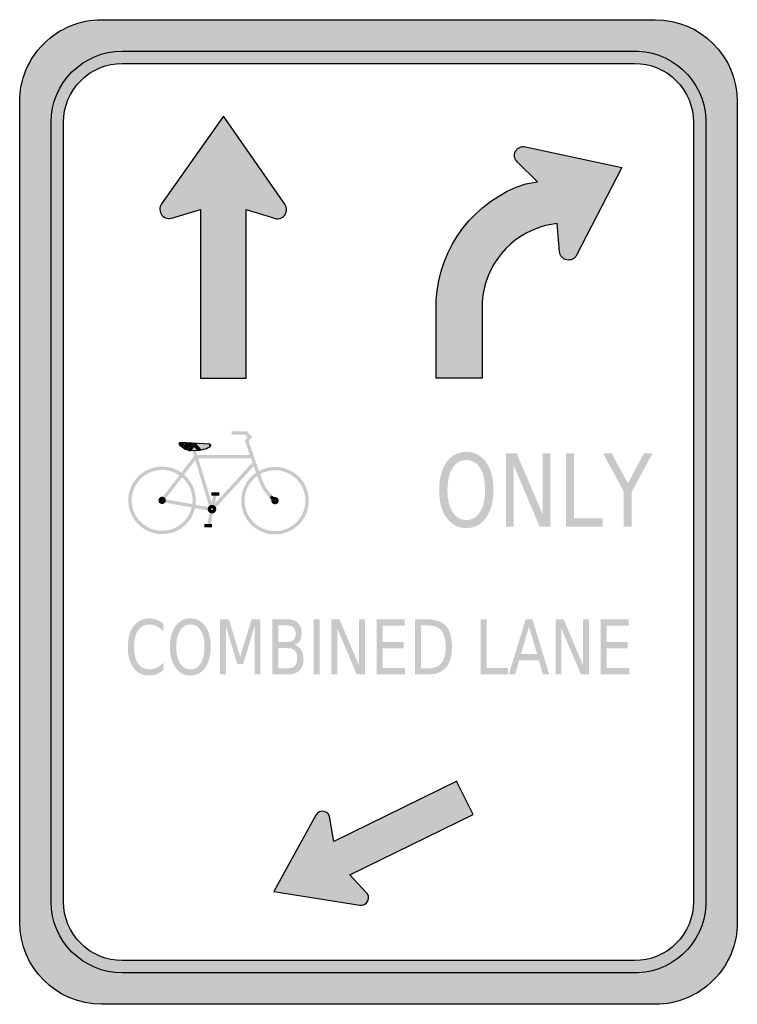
# Model space of a CAD drawing. Header units: inches. Extents: x -0.5 to 0.5, y -0.69 to 0.69.
import ezdxf

# ---------------------------------------------------------------- set-up
doc = ezdxf.new("R2010")
doc.units = ezdxf.units.IN
doc.header["$MEASUREMENT"] = 0

msp = doc.modelspace()

# ---------------------------------------------------------------- hatches: boundary and pattern name
h = msp.add_hatch(color=7)
edge = h.paths.add_edge_path()
edge.add_spline(control_points=[(-0.5, 0.572), (-0.5, 0.6023), (-0.488, 0.6314), (-0.4665, 0.6528), (-0.4451, 0.6743), (-0.416, 0.6863), (-0.3857, 0.6863)], knot_values=[0, 0, 0, 0, 1, 1, 1, 2, 2, 2, 2], degree=3, periodic=0)
edge.add_line((-0.3857, 0.6863), (0.3857, 0.6863))
edge.add_spline(control_points=[(0.3857, 0.6863), (0.4488, 0.6863), (0.5, 0.6351), (0.5, 0.572)], knot_values=[0, 0, 0, 0, 1, 1, 1, 1], degree=3, periodic=0)
edge.add_line((0.5, 0.572), (0.5, -0.572))
edge.add_spline(control_points=[(0.5, -0.572), (0.5, -0.6023), (0.488, -0.6314), (0.4665, -0.6528), (0.4451, -0.6743), (0.416, -0.6863), (0.3857, -0.6863)], knot_values=[0, 0, 0, 0, 1, 1, 1, 2, 2, 2, 2], degree=3, periodic=0)
edge.add_line((0.3857, -0.6863), (-0.3857, -0.6863))
edge.add_spline(control_points=[(-0.3857, -0.6863), (-0.4488, -0.6863), (-0.5, -0.6351), (-0.5, -0.572)], knot_values=[0, 0, 0, 0, 1, 1, 1, 1], degree=3, periodic=0)
edge.add_line((-0.5, -0.572), (-0.5, 0.572))
edge = h.paths.add_edge_path(flags=0)
edge.add_spline(control_points=[(0.3571, 0.6253), (0.3788, 0.6253), (0.3997, 0.6167), (0.415, 0.6013), (0.4304, 0.586), (0.439, 0.5651), (0.439, 0.5434)], knot_values=[0, 0, 0, 0, 1, 1, 1, 2, 2, 2, 2], degree=3, periodic=0)
edge.add_line((0.439, 0.5434), (0.439, -0.5434))
edge.add_spline(control_points=[(0.439, -0.5434), (0.439, -0.5651), (0.4304, -0.586), (0.415, -0.6013), (0.3997, -0.6167), (0.3788, -0.6253), (0.3571, -0.6253)], knot_values=[0, 0, 0, 0, 1, 1, 1, 2, 2, 2, 2], degree=3, periodic=0)
edge.add_line((0.3571, -0.6253), (-0.3571, -0.6253))
edge.add_spline(control_points=[(-0.3571, -0.6253), (-0.3788, -0.6253), (-0.3997, -0.6167), (-0.415, -0.6013), (-0.4304, -0.586), (-0.439, -0.5651), (-0.439, -0.5434)], knot_values=[0, 0, 0, 0, 1, 1, 1, 2, 2, 2, 2], degree=3, periodic=0)
edge.add_line((-0.439, -0.5434), (-0.439, 0.5434))
edge.add_spline(control_points=[(-0.439, 0.5434), (-0.439, 0.5651), (-0.4304, 0.586), (-0.415, 0.6013), (-0.3997, 0.6167), (-0.3788, 0.6253), (-0.3571, 0.6253)], knot_values=[0, 0, 0, 0, 1, 1, 1, 2, 2, 2, 2], degree=3, periodic=0)
edge.add_line((-0.3571, 0.6253), (0.3571, 0.6253))
h = msp.add_hatch(color=7)
edge = h.paths.add_edge_path()
edge.add_line((0.3571, 0.6425), (-0.3571, 0.6425))
edge.add_spline(control_points=[(-0.3571, 0.6425), (-0.4118, 0.6425), (-0.4562, 0.5981), (-0.4562, 0.5434)], knot_values=[0, 0, 0, 0, 1, 1, 1, 1], degree=3, periodic=0)
edge.add_line((-0.4562, 0.5434), (-0.4562, -0.5434))
edge.add_spline(control_points=[(-0.4562, -0.5434), (-0.4562, -0.5981), (-0.4118, -0.6425), (-0.3571, -0.6425)], knot_values=[0, 0, 0, 0, 1, 1, 1, 1], degree=3, periodic=0)
edge.add_line((-0.3571, -0.6425), (0.3571, -0.6425))
edge.add_spline(control_points=[(0.3571, -0.6425), (0.4118, -0.6425), (0.4562, -0.5981), (0.4562, -0.5434)], knot_values=[0, 0, 0, 0, 1, 1, 1, 1], degree=3, periodic=0)
edge.add_line((0.4562, -0.5434), (0.4562, 0.5434))
edge.add_spline(control_points=[(0.4562, 0.5434), (0.4562, 0.5697), (0.4457, 0.5949), (0.4271, 0.6135), (0.4086, 0.632), (0.3834, 0.6425), (0.3571, 0.6425)], knot_values=[0, 0, 0, 0, 1, 1, 1, 2, 2, 2, 2], degree=3, periodic=0)
edge = h.paths.add_edge_path(flags=0)
edge.add_spline(control_points=[(0.3571, 0.6253), (0.3788, 0.6253), (0.3997, 0.6167), (0.415, 0.6013), (0.4304, 0.586), (0.439, 0.5651), (0.439, 0.5434)], knot_values=[0, 0, 0, 0, 1, 1, 1, 2, 2, 2, 2], degree=3, periodic=0)
edge.add_line((0.439, 0.5434), (0.439, -0.5434))
edge.add_spline(control_points=[(0.439, -0.5434), (0.439, -0.5886), (0.4023, -0.6253), (0.3571, -0.6253)], knot_values=[0, 0, 0, 0, 1, 1, 1, 1], degree=3, periodic=0)
edge.add_line((0.3571, -0.6253), (-0.3571, -0.6253))
edge.add_spline(control_points=[(-0.3571, -0.6253), (-0.4023, -0.6253), (-0.439, -0.5886), (-0.439, -0.5434)], knot_values=[0, 0, 0, 0, 1, 1, 1, 1], degree=3, periodic=0)
edge.add_line((-0.439, -0.5434), (-0.439, 0.5434))
edge.add_spline(control_points=[(-0.439, 0.5434), (-0.439, 0.5886), (-0.4023, 0.6253), (-0.3571, 0.6253)], knot_values=[0, 0, 0, 0, 1, 1, 1, 1], degree=3, periodic=0)
edge.add_line((-0.3571, 0.6253), (0.3571, 0.6253))
h = msp.add_hatch(color=7)
edge = h.paths.add_edge_path()
edge.add_line((-0.2162, 0.5516), (-0.1307, 0.4291))
edge.add_spline(control_points=[(-0.1307, 0.4291), (-0.1273, 0.4244), (-0.1274, 0.418), (-0.131, 0.4135), (-0.1347, 0.409), (-0.1409, 0.4076), (-0.1462, 0.41)], knot_values=[0, 0, 0, 0, 1, 1, 1, 2, 2, 2, 2], degree=3, periodic=0)
edge.add_line((-0.1462, 0.41), (-0.1844, 0.4215))
edge.add_line((-0.1844, 0.4215), (-0.1844, 0.1865))
edge.add_line((-0.1844, 0.1865), (-0.248, 0.1865))
edge.add_line((-0.248, 0.1865), (-0.2482, 0.4217))
edge.add_line((-0.2482, 0.4217), (-0.2868, 0.4102))
edge.add_spline(control_points=[(-0.2868, 0.4102), (-0.2921, 0.4079), (-0.2983, 0.4094), (-0.3019, 0.4139), (-0.3055, 0.4184), (-0.3056, 0.4248), (-0.3022, 0.4294)], knot_values=[0, 0, 0, 0, 1, 1, 1, 2, 2, 2, 2], degree=3, periodic=0)
edge.add_line((-0.3022, 0.4294), (-0.2162, 0.5516))
h = msp.add_hatch(color=7)
edge = h.paths.add_edge_path()
edge.add_line((0.1445, 0.2929), (0.1445, 0.1865))
edge.add_line((0.1445, 0.1865), (0.0805, 0.1865))
edge.add_line((0.0805, 0.1865), (0.0805, 0.2947))
edge.add_spline(control_points=[(0.0805, 0.2947), (0.0844, 0.3696), (0.1339, 0.4343), (0.2051, 0.4577)], knot_values=[0, 0, 0, 0, 1, 1, 1, 1], degree=3, periodic=0)
edge.add_line((0.2051, 0.4577), (0.2215, 0.4601))
edge.add_line((0.2215, 0.4601), (0.1935, 0.4878))
edge.add_spline(control_points=[(0.1935, 0.4878), (0.1894, 0.4916), (0.1884, 0.4978), (0.191, 0.5028), (0.1936, 0.5078), (0.1992, 0.5104), (0.2047, 0.5092)], knot_values=[0, 0, 0, 0, 1, 1, 1, 2, 2, 2, 2], degree=3, periodic=0)
edge.add_line((0.2047, 0.5092), (0.3393, 0.4803))
edge.add_line((0.3393, 0.4803), (0.276, 0.358))
edge.add_spline(control_points=[(0.276, 0.358), (0.2734, 0.353), (0.2678, 0.3504), (0.2623, 0.3515), (0.2568, 0.3527), (0.2527, 0.3574), (0.2523, 0.363)], knot_values=[0, 0, 0, 0, 1, 1, 1, 2, 2, 2, 2], degree=3, periodic=0)
edge.add_line((0.2523, 0.363), (0.2488, 0.4022))
edge.add_line((0.2488, 0.4022), (0.2328, 0.3992))
edge.add_spline(control_points=[(0.2328, 0.3992), (0.1834, 0.3866), (0.1478, 0.3437), (0.1445, 0.2929)], knot_values=[0, 0, 0, 0, 1, 1, 1, 1], degree=3, periodic=0)
for points in [[(-0.1619, 0.0444), (-0.1811, 0.0985), (-0.1762, 0.1044), (-0.1835, 0.1124), (-0.2044, 0.1127), (-0.2044, 0.108), (-0.1856, 0.1078), (-0.1824, 0.1042), (-0.1864, 0.0995), (-0.1663, 0.0428), (-0.1619, 0.0444)], [(-0.2773, 0.0939), (-0.2775, 0.095), (-0.2772, 0.0963), (-0.276, 0.097), (-0.2773, 0.0939)], [(-0.276, 0.097), (-0.2772, 0.0963), (-0.2716, 0.0885), (-0.2707, 0.0967), (-0.276, 0.097)], [(-0.2707, 0.0967), (-0.2716, 0.0885), (-0.2772, 0.0938), (-0.2766, 0.0953), (-0.2707, 0.0967)], [(-0.2705, 0.0966), (-0.2544, 0.0955), (-0.269, 0.0869), (-0.2714, 0.0885), (-0.2705, 0.0966)], [(-0.2714, 0.0885), (-0.269, 0.0869), (-0.263, 0.0853), (-0.2526, 0.0856), (-0.2714, 0.0885)], [(-0.2605, 0.0854), (-0.2609, 0.085), (-0.2672, 0.0878), (-0.2543, 0.0955), (-0.2605, 0.0854)], [(-0.2543, 0.0955), (-0.2672, 0.0878), (-0.2584, 0.0914), (-0.2525, 0.0857), (-0.2543, 0.0955)], [(-0.2526, 0.0856), (-0.263, 0.0853), (-0.2609, 0.085), (-0.2605, 0.0854), (-0.2526, 0.0856)], [(-0.23, 0.0044), (-0.2561, 0.091), (-0.2605, 0.0897), (-0.2345, 0.003), (-0.23, 0.0044)], [(-0.2361, 0.0944), (-0.2358, 0.0903), (-0.2525, 0.0856), (-0.2544, 0.0956), (-0.2361, 0.0944)], [(-0.2544, 0.0956), (-0.2525, 0.0856), (-0.2466, 0.0864), (-0.2468, 0.0871), (-0.2544, 0.0956)], [(-0.2468, 0.0871), (-0.2466, 0.0864), (-0.2421, 0.0874), (-0.2422, 0.0884), (-0.2468, 0.0871)], [(-0.2422, 0.0884), (-0.2421, 0.0874), (-0.2376, 0.0891), (-0.2386, 0.0894), (-0.2422, 0.0884)], [(-0.2386, 0.0894), (-0.2376, 0.0891), (-0.2376, 0.0891), (-0.2358, 0.0902), (-0.2386, 0.0894)], [(-0.236, 0.0944), (-0.2343, 0.0919), (-0.2358, 0.0903), (-0.2361, 0.0944), (-0.236, 0.0944)], [(-0.2347, 0.0943), (-0.2342, 0.0934), (-0.2343, 0.0919), (-0.236, 0.0944), (-0.2347, 0.0943)], [(-0.2562, 0.0786), (-0.3034, 0.0176), (-0.2997, 0.0148), (-0.2525, 0.0758), (-0.2562, 0.0786)], [(-0.1761, 0.0796), (-0.2544, 0.0796), (-0.2544, 0.0749), (-0.1761, 0.0749), (-0.1761, 0.0796)], [(-0.2305, 0.0021), (-0.1712, 0.0669), (-0.1747, 0.0701), (-0.234, 0.0053), (-0.2305, 0.0021)], [(0.1776, 0.0819), (0.1925, 0.0819), (0.2288, -0.0036), (0.2288, 0.0819), (0.2395, 0.0819), (0.2395, -0.0204), (0.2246, -0.0204), (0.1883, 0.0652), (0.1883, -0.0204), (0.1776, -0.0204), (0.1776, 0.0819)], [(0.2615, 0.0819), (0.2726, 0.0819), (0.2726, -0.0087), (0.3125, -0.0087), (0.3125, -0.0204), (0.2615, -0.0204), (0.2615, 0.0819)], [(0.3129, 0.0819), (0.3248, 0.0819), (0.3475, 0.0399), (0.37, 0.0819), (0.3819, 0.0819), (0.3529, 0.0284), (0.3529, -0.0204), (0.3418, -0.0204), (0.3418, 0.0284), (0.3129, 0.0819)], [(-0.2545, 0.0162), (-0.2547, 0.0208), (-0.2554, 0.0254), (-0.2565, 0.0299), (-0.2581, 0.0342), (-0.26, 0.0384), (-0.2624, 0.0424), (-0.2652, 0.0461), (-0.2683, 0.0495), (-0.2717, 0.0526), (-0.2754, 0.0554), (-0.2794, 0.0577), (-0.2835, 0.0597), (-0.2879, 0.0613), (-0.2924, 0.0624), (-0.2969, 0.0631), (-0.3016, 0.0633), (-0.3062, 0.0631), (-0.3107, 0.0624), (-0.3152, 0.0613), (-0.3196, 0.0597), (-0.3237, 0.0577), (-0.3277, 0.0554), (-0.3314, 0.0526), (-0.3348, 0.0495), (-0.3379, 0.0461), (-0.3407, 0.0424), (-0.3431, 0.0384), (-0.345, 0.0342), (-0.3466, 0.0299), (-0.3477, 0.0254), (-0.3484, 0.0208), (-0.3486, 0.0162), (-0.344, 0.0162), (-0.3438, 0.0204), (-0.3432, 0.0245), (-0.3421, 0.0285), (-0.3407, 0.0325), (-0.339, 0.0362), (-0.3368, 0.0398), (-0.3343, 0.0431), (-0.3315, 0.0462), (-0.3285, 0.049), (-0.3251, 0.0515), (-0.3216, 0.0536), (-0.3178, 0.0554), (-0.3139, 0.0568), (-0.3098, 0.0578), (-0.3057, 0.0584), (-0.3016, 0.0586), (-0.2974, 0.0584), (-0.2933, 0.0578), (-0.2892, 0.0568), (-0.2853, 0.0554), (-0.2816, 0.0536), (-0.278, 0.0515), (-0.2746, 0.049), (-0.2716, 0.0462), (-0.2688, 0.0431), (-0.2663, 0.0398), (-0.2642, 0.0362), (-0.2624, 0.0325), (-0.261, 0.0285), (-0.26, 0.0245), (-0.2593, 0.0204), (-0.2591, 0.0162), (-0.2545, 0.0162)], [(-0.0972, 0.0158), (-0.0974, 0.0204), (-0.0981, 0.025), (-0.0992, 0.0295), (-0.1007, 0.0338), (-0.1027, 0.038), (-0.1051, 0.042), (-0.1078, 0.0457), (-0.1109, 0.0491), (-0.1144, 0.0522), (-0.1181, 0.0549), (-0.122, 0.0573), (-0.1262, 0.0593), (-0.1306, 0.0609), (-0.135, 0.062), (-0.1396, 0.0627), (-0.1442, 0.0629), (-0.1488, 0.0627), (-0.1534, 0.062), (-0.1579, 0.0609), (-0.1622, 0.0593), (-0.1664, 0.0573), (-0.1704, 0.0549), (-0.1741, 0.0522), (-0.1775, 0.0491), (-0.1806, 0.0457), (-0.1834, 0.042), (-0.1857, 0.038), (-0.1877, 0.0338), (-0.1893, 0.0295), (-0.1904, 0.025), (-0.1911, 0.0204), (-0.1913, 0.0158), (-0.1866, 0.0158), (-0.1864, 0.02), (-0.1858, 0.0241), (-0.1848, 0.0281), (-0.1834, 0.032), (-0.1816, 0.0358), (-0.1795, 0.0394), (-0.177, 0.0427), (-0.1742, 0.0458), (-0.1711, 0.0486), (-0.1678, 0.0511), (-0.1642, 0.0532), (-0.1605, 0.055), (-0.1565, 0.0564), (-0.1525, 0.0574), (-0.1484, 0.058), (-0.1442, 0.0582), (-0.1401, 0.058), (-0.136, 0.0574), (-0.1319, 0.0564), (-0.128, 0.055), (-0.1242, 0.0532), (-0.1207, 0.0511), (-0.1173, 0.0486), (-0.1142, 0.0458), (-0.1114, 0.0427), (-0.109, 0.0394), (-0.1068, 0.0358), (-0.105, 0.032), (-0.1036, 0.0281), (-0.1026, 0.0241), (-0.102, 0.02), (-0.1018, 0.0158), (-0.0972, 0.0158)], [(-0.1663, 0.0428), (-0.1643, 0.0378), (-0.1617, 0.0329), (-0.1588, 0.0283), (-0.1555, 0.024), (-0.1518, 0.02), (-0.1485, 0.0233), (-0.1519, 0.027), (-0.155, 0.031), (-0.1577, 0.0352), (-0.16, 0.0397), (-0.1619, 0.0444), (-0.1663, 0.0428)], [(-0.3486, 0.0162), (-0.3484, 0.0116), (-0.3477, 0.007), (-0.3466, 0.0026), (-0.345, -0.0018), (-0.3431, -0.006), (-0.3407, -0.0099), (-0.3379, -0.0136), (-0.3348, -0.0171), (-0.3314, -0.0202), (-0.3277, -0.0229), (-0.3237, -0.0253), (-0.3196, -0.0273), (-0.3152, -0.0288), (-0.3107, -0.0299), (-0.3062, -0.0306), (-0.3016, -0.0308), (-0.2969, -0.0306), (-0.2924, -0.0299), (-0.2879, -0.0288), (-0.2835, -0.0273), (-0.2794, -0.0253), (-0.2754, -0.0229), (-0.2717, -0.0202), (-0.2683, -0.0171), (-0.2652, -0.0136), (-0.2624, -0.0099), (-0.26, -0.006), (-0.2581, -0.0018), (-0.2565, 0.0026), (-0.2554, 0.007), (-0.2547, 0.0116), (-0.2545, 0.0162), (-0.2591, 0.0162), (-0.2593, 0.0121), (-0.26, 0.0079), (-0.261, 0.0039), (-0.2624, 0), (-0.2642, -0.0038), (-0.2663, -0.0073), (-0.2688, -0.0107), (-0.2716, -0.0138), (-0.2746, -0.0166), (-0.278, -0.019), (-0.2816, -0.0212), (-0.2853, -0.023), (-0.2892, -0.0244), (-0.2933, -0.0254), (-0.2974, -0.026), (-0.3016, -0.0262), (-0.3057, -0.026), (-0.3098, -0.0254), (-0.3139, -0.0244), (-0.3178, -0.023), (-0.3216, -0.0212), (-0.3251, -0.019), (-0.3285, -0.0166), (-0.3315, -0.0138), (-0.3343, -0.0107), (-0.3368, -0.0073), (-0.339, -0.0038), (-0.3407, 0), (-0.3421, 0.0039), (-0.3432, 0.0079), (-0.3438, 0.0121), (-0.344, 0.0162), (-0.3486, 0.0162)], [(-0.2965, 0.0162), (-0.2965, 0.0167), (-0.2966, 0.0172), (-0.2967, 0.0177), (-0.2969, 0.0182), (-0.2971, 0.0186), (-0.2974, 0.019), (-0.2976, 0.0194), (-0.298, 0.0198), (-0.2983, 0.0201), (-0.2987, 0.0204), (-0.2992, 0.0207), (-0.2996, 0.0209), (-0.3001, 0.0211), (-0.3006, 0.0212), (-0.3011, 0.0213), (-0.3016, 0.0213), (-0.3021, 0.0213), (-0.3025, 0.0212), (-0.303, 0.0211), (-0.3035, 0.0209), (-0.3039, 0.0207), (-0.3044, 0.0204), (-0.3048, 0.0201), (-0.3051, 0.0198), (-0.3055, 0.0194), (-0.3058, 0.019), (-0.306, 0.0186), (-0.3062, 0.0182), (-0.3064, 0.0177), (-0.3065, 0.0172), (-0.3066, 0.0167), (-0.3066, 0.0162), (-0.302, 0.0162), (-0.302, 0.0163), (-0.3019, 0.0163), (-0.3019, 0.0163), (-0.3019, 0.0164), (-0.3019, 0.0164), (-0.3019, 0.0164), (-0.3019, 0.0165), (-0.3018, 0.0165), (-0.3018, 0.0165), (-0.3018, 0.0166), (-0.3017, 0.0166), (-0.3017, 0.0166), (-0.3017, 0.0166), (-0.3016, 0.0166), (-0.3016, 0.0166), (-0.3016, 0.0166), (-0.3015, 0.0166), (-0.3015, 0.0166), (-0.3014, 0.0166), (-0.3014, 0.0166), (-0.3014, 0.0166), (-0.3013, 0.0166), (-0.3013, 0.0165), (-0.3013, 0.0165), (-0.3012, 0.0165), (-0.3012, 0.0164), (-0.3012, 0.0164), (-0.3012, 0.0164), (-0.3012, 0.0163), (-0.3012, 0.0163), (-0.3012, 0.0163), (-0.3012, 0.0162), (-0.2965, 0.0162)], [(-0.3066, 0.0162), (-0.3066, 0.0157), (-0.3065, 0.0152), (-0.3064, 0.0148), (-0.3062, 0.0143), (-0.306, 0.0138), (-0.3058, 0.0134), (-0.3055, 0.013), (-0.3051, 0.0126), (-0.3048, 0.0123), (-0.3044, 0.012), (-0.3039, 0.0118), (-0.3035, 0.0116), (-0.303, 0.0114), (-0.3025, 0.0113), (-0.3021, 0.0112), (-0.3016, 0.0112), (-0.3011, 0.0112), (-0.3006, 0.0113), (-0.3001, 0.0114), (-0.2996, 0.0116), (-0.2992, 0.0118), (-0.2987, 0.012), (-0.2983, 0.0123), (-0.298, 0.0126), (-0.2976, 0.013), (-0.2974, 0.0134), (-0.2971, 0.0138), (-0.2969, 0.0143), (-0.2967, 0.0148), (-0.2966, 0.0152), (-0.2965, 0.0157), (-0.2965, 0.0162), (-0.3012, 0.0162), (-0.3012, 0.0162), (-0.3012, 0.0161), (-0.3012, 0.0161), (-0.3012, 0.0161), (-0.3012, 0.016), (-0.3012, 0.016), (-0.3012, 0.016), (-0.3013, 0.0159), (-0.3013, 0.0159), (-0.3013, 0.0159), (-0.3014, 0.0159), (-0.3014, 0.0159), (-0.3014, 0.0158), (-0.3015, 0.0158), (-0.3015, 0.0158), (-0.3016, 0.0158), (-0.3016, 0.0158), (-0.3016, 0.0158), (-0.3017, 0.0158), (-0.3017, 0.0159), (-0.3017, 0.0159), (-0.3018, 0.0159), (-0.3018, 0.0159), (-0.3018, 0.0159), (-0.3019, 0.016), (-0.3019, 0.016), (-0.3019, 0.016), (-0.3019, 0.0161), (-0.3019, 0.0161), (-0.3019, 0.0161), (-0.302, 0.0162), (-0.302, 0.0162), (-0.3066, 0.0162)], [(-0.302, 0.0139), (-0.2327, 0.0014), (-0.2318, 0.006), (-0.3011, 0.0185), (-0.302, 0.0139)], [(-0.23, 0.0255), (-0.2389, -0.0185), (-0.2344, -0.0194), (-0.2255, 0.0246), (-0.23, 0.0255)], [(-0.2219, 0.0274), (-0.233, 0.0274), (-0.233, 0.0227), (-0.2219, 0.0227), (-0.2219, 0.0274)], [(-0.1913, 0.0158), (-0.1911, 0.0112), (-0.1904, 0.0066), (-0.1893, 0.0021), (-0.1877, -0.0022), (-0.1857, -0.0064), (-0.1834, -0.0103), (-0.1806, -0.0141), (-0.1775, -0.0175), (-0.1741, -0.0206), (-0.1704, -0.0233), (-0.1664, -0.0257), (-0.1622, -0.0277), (-0.1579, -0.0292), (-0.1534, -0.0304), (-0.1488, -0.031), (-0.1442, -0.0313), (-0.1396, -0.031), (-0.135, -0.0304), (-0.1306, -0.0292), (-0.1262, -0.0277), (-0.122, -0.0257), (-0.1181, -0.0233), (-0.1144, -0.0206), (-0.1109, -0.0175), (-0.1078, -0.0141), (-0.1051, -0.0103), (-0.1027, -0.0064), (-0.1007, -0.0022), (-0.0992, 0.0021), (-0.0981, 0.0066), (-0.0974, 0.0112), (-0.0972, 0.0158), (-0.1018, 0.0158), (-0.102, 0.0117), (-0.1026, 0.0075), (-0.1036, 0.0035), (-0.105, -0.0004), (-0.1068, -0.0042), (-0.109, -0.0078), (-0.1114, -0.0111), (-0.1142, -0.0142), (-0.1173, -0.017), (-0.1207, -0.0195), (-0.1242, -0.0216), (-0.128, -0.0234), (-0.1319, -0.0248), (-0.136, -0.0258), (-0.1401, -0.0264), (-0.1442, -0.0266), (-0.1484, -0.0264), (-0.1525, -0.0258), (-0.1565, -0.0248), (-0.1605, -0.0234), (-0.1642, -0.0216), (-0.1678, -0.0195), (-0.1711, -0.017), (-0.1742, -0.0142), (-0.177, -0.0111), (-0.1795, -0.0078), (-0.1816, -0.0042), (-0.1834, -0.0004), (-0.1848, 0.0035), (-0.1858, 0.0075), (-0.1864, 0.0117), (-0.1866, 0.0158), (-0.1913, 0.0158)], [(-0.1426, 0.0175), (-0.1485, 0.0233), (-0.1518, 0.02), (-0.1459, 0.0142), (-0.1426, 0.0175)], [(-0.1392, 0.0158), (-0.1392, 0.0163), (-0.1393, 0.0168), (-0.1394, 0.0173), (-0.1396, 0.0177), (-0.1398, 0.0182), (-0.14, 0.0186), (-0.1403, 0.019), (-0.1406, 0.0194), (-0.141, 0.0197), (-0.1414, 0.02), (-0.1418, 0.0203), (-0.1423, 0.0205), (-0.1428, 0.0206), (-0.1432, 0.0208), (-0.1437, 0.0208), (-0.1442, 0.0209), (-0.1447, 0.0208), (-0.1452, 0.0208), (-0.1457, 0.0206), (-0.1462, 0.0205), (-0.1466, 0.0203), (-0.147, 0.02), (-0.1474, 0.0197), (-0.1478, 0.0194), (-0.1481, 0.019), (-0.1484, 0.0186), (-0.1487, 0.0182), (-0.1489, 0.0177), (-0.1491, 0.0173), (-0.1492, 0.0168), (-0.1493, 0.0163), (-0.1493, 0.0158), (-0.1446, 0.0158), (-0.1446, 0.0158), (-0.1446, 0.0159), (-0.1446, 0.0159), (-0.1446, 0.016), (-0.1446, 0.016), (-0.1446, 0.016), (-0.1445, 0.0161), (-0.1445, 0.0161), (-0.1445, 0.0161), (-0.1444, 0.0161), (-0.1444, 0.0162), (-0.1444, 0.0162), (-0.1443, 0.0162), (-0.1443, 0.0162), (-0.1443, 0.0162), (-0.1442, 0.0162), (-0.1442, 0.0162), (-0.1441, 0.0162), (-0.1441, 0.0162), (-0.1441, 0.0162), (-0.144, 0.0162), (-0.144, 0.0161), (-0.144, 0.0161), (-0.1439, 0.0161), (-0.1439, 0.0161), (-0.1439, 0.016), (-0.1439, 0.016), (-0.1439, 0.016), (-0.1438, 0.0159), (-0.1438, 0.0159), (-0.1438, 0.0158), (-0.1438, 0.0158), (-0.1392, 0.0158)], [(-0.1493, 0.0158), (-0.1493, 0.0153), (-0.1492, 0.0148), (-0.1491, 0.0143), (-0.1489, 0.0139), (-0.1487, 0.0134), (-0.1484, 0.013), (-0.1481, 0.0126), (-0.1478, 0.0122), (-0.1474, 0.0119), (-0.147, 0.0116), (-0.1466, 0.0114), (-0.1462, 0.0111), (-0.1457, 0.011), (-0.1452, 0.0109), (-0.1447, 0.0108), (-0.1442, 0.0108), (-0.1437, 0.0108), (-0.1432, 0.0109), (-0.1428, 0.011), (-0.1423, 0.0111), (-0.1418, 0.0114), (-0.1414, 0.0116), (-0.141, 0.0119), (-0.1406, 0.0122), (-0.1403, 0.0126), (-0.14, 0.013), (-0.1398, 0.0134), (-0.1396, 0.0139), (-0.1394, 0.0143), (-0.1393, 0.0148), (-0.1392, 0.0153), (-0.1392, 0.0158), (-0.1438, 0.0158), (-0.1438, 0.0158), (-0.1438, 0.0157), (-0.1438, 0.0157), (-0.1439, 0.0157), (-0.1439, 0.0156), (-0.1439, 0.0156), (-0.1439, 0.0156), (-0.1439, 0.0155), (-0.144, 0.0155), (-0.144, 0.0155), (-0.144, 0.0155), (-0.1441, 0.0154), (-0.1441, 0.0154), (-0.1441, 0.0154), (-0.1442, 0.0154), (-0.1442, 0.0154), (-0.1443, 0.0154), (-0.1443, 0.0154), (-0.1443, 0.0154), (-0.1444, 0.0154), (-0.1444, 0.0155), (-0.1444, 0.0155), (-0.1445, 0.0155), (-0.1445, 0.0155), (-0.1445, 0.0156), (-0.1446, 0.0156), (-0.1446, 0.0156), (-0.1446, 0.0157), (-0.1446, 0.0157), (-0.1446, 0.0157), (-0.1446, 0.0158), (-0.1446, 0.0158), (-0.1493, 0.0158)], [(-0.226, 0.004), (-0.2261, 0.0046), (-0.2262, 0.0051), (-0.2263, 0.0057), (-0.2265, 0.0063), (-0.2267, 0.0068), (-0.227, 0.0073), (-0.2274, 0.0078), (-0.2278, 0.0082), (-0.2282, 0.0086), (-0.2287, 0.0089), (-0.2292, 0.0092), (-0.2297, 0.0095), (-0.2303, 0.0097), (-0.2308, 0.0098), (-0.2314, 0.0099), (-0.232, 0.01), (-0.2326, 0.0099), (-0.2332, 0.0098), (-0.2337, 0.0097), (-0.2343, 0.0095), (-0.2348, 0.0092), (-0.2353, 0.0089), (-0.2358, 0.0086), (-0.2362, 0.0082), (-0.2366, 0.0078), (-0.237, 0.0073), (-0.2373, 0.0068), (-0.2375, 0.0063), (-0.2377, 0.0057), (-0.2379, 0.0051), (-0.2379, 0.0046), (-0.238, 0.004), (-0.2333, 0.004), (-0.2333, 0.0041), (-0.2333, 0.0042), (-0.2333, 0.0044), (-0.2332, 0.0045), (-0.2332, 0.0046), (-0.2331, 0.0047), (-0.233, 0.0048), (-0.2329, 0.0049), (-0.2328, 0.005), (-0.2327, 0.0051), (-0.2326, 0.0051), (-0.2325, 0.0052), (-0.2324, 0.0052), (-0.2323, 0.0053), (-0.2321, 0.0053), (-0.232, 0.0053), (-0.2319, 0.0053), (-0.2318, 0.0053), (-0.2316, 0.0052), (-0.2315, 0.0052), (-0.2314, 0.0051), (-0.2313, 0.0051), (-0.2312, 0.005), (-0.2311, 0.0049), (-0.231, 0.0048), (-0.2309, 0.0047), (-0.2309, 0.0046), (-0.2308, 0.0045), (-0.2308, 0.0044), (-0.2307, 0.0042), (-0.2307, 0.0041), (-0.2307, 0.004), (-0.226, 0.004)], [(-0.238, 0.004), (-0.2379, 0.0034), (-0.2379, 0.0028), (-0.2377, 0.0023), (-0.2375, 0.0017), (-0.2373, 0.0012), (-0.237, 0.0007), (-0.2366, 0.0002), (-0.2362, -0.0002), (-0.2358, -0.0006), (-0.2353, -0.001), (-0.2348, -0.0013), (-0.2343, -0.0015), (-0.2337, -0.0017), (-0.2332, -0.0019), (-0.2326, -0.002), (-0.232, -0.002), (-0.2314, -0.002), (-0.2308, -0.0019), (-0.2303, -0.0017), (-0.2297, -0.0015), (-0.2292, -0.0013), (-0.2287, -0.001), (-0.2282, -0.0006), (-0.2278, -0.0002), (-0.2274, 0.0002), (-0.227, 0.0007), (-0.2267, 0.0012), (-0.2265, 0.0017), (-0.2263, 0.0023), (-0.2262, 0.0028), (-0.2261, 0.0034), (-0.226, 0.004), (-0.2307, 0.004), (-0.2307, 0.0039), (-0.2307, 0.0037), (-0.2308, 0.0036), (-0.2308, 0.0035), (-0.2309, 0.0034), (-0.2309, 0.0033), (-0.231, 0.0032), (-0.2311, 0.0031), (-0.2312, 0.003), (-0.2313, 0.0029), (-0.2314, 0.0028), (-0.2315, 0.0028), (-0.2316, 0.0027), (-0.2318, 0.0027), (-0.2319, 0.0027), (-0.232, 0.0027), (-0.2321, 0.0027), (-0.2323, 0.0027), (-0.2324, 0.0027), (-0.2325, 0.0028), (-0.2326, 0.0028), (-0.2327, 0.0029), (-0.2328, 0.003), (-0.2329, 0.0031), (-0.233, 0.0032), (-0.2331, 0.0033), (-0.2332, 0.0034), (-0.2332, 0.0035), (-0.2333, 0.0036), (-0.2333, 0.0037), (-0.2333, 0.0039), (-0.2333, 0.004), (-0.238, 0.004)], [(-0.2318, -0.0166), (-0.2427, -0.0166), (-0.2427, -0.0213), (-0.2318, -0.0213), (-0.2318, -0.0166)], [(-0.2207, -0.1497), (-0.2084, -0.1497), (-0.1927, -0.2019), (-0.1769, -0.1497), (-0.1646, -0.1497), (-0.1646, -0.2264), (-0.1727, -0.2264), (-0.1727, -0.1591), (-0.1885, -0.2117), (-0.1968, -0.2117), (-0.2127, -0.1591), (-0.2127, -0.2264), (-0.2207, -0.2264), (-0.2207, -0.1497)], [(-0.0903, -0.1497), (-0.082, -0.1497), (-0.082, -0.2264), (-0.0903, -0.2264), (-0.0903, -0.1497)], [(-0.0655, -0.1497), (-0.0543, -0.1497), (-0.0271, -0.2139), (-0.0271, -0.1497), (-0.019, -0.1497), (-0.019, -0.2264), (-0.0302, -0.2264), (-0.0574, -0.1623), (-0.0574, -0.2264), (-0.0655, -0.2264), (-0.0655, -0.1497)], [(-0.0025, -0.1497), (0.0363, -0.1497), (0.0363, -0.1585), (0.0058, -0.1585), (0.0058, -0.1812), (0.035, -0.1812), (0.035, -0.1899), (0.0058, -0.1899), (0.0058, -0.2177), (0.0371, -0.2177), (0.0371, -0.2264), (-0.0025, -0.2264), (-0.0025, -0.1497)], [(0.1423, -0.1497), (0.1506, -0.1497), (0.1506, -0.2177), (0.1805, -0.2177), (0.1805, -0.2264), (0.1423, -0.2264), (0.1423, -0.1497)], [(0.2468, -0.1497), (0.258, -0.1497), (0.2852, -0.2139), (0.2852, -0.1497), (0.2933, -0.1497), (0.2933, -0.2264), (0.2821, -0.2264), (0.2549, -0.1623), (0.2549, -0.2264), (0.2468, -0.2264), (0.2468, -0.1497)], [(0.3098, -0.1497), (0.3486, -0.1497), (0.3486, -0.1585), (0.3181, -0.1585), (0.3181, -0.1812), (0.3474, -0.1812), (0.3474, -0.1899), (0.3181, -0.1899), (0.3181, -0.2177), (0.3494, -0.2177), (0.3494, -0.2264), (0.3098, -0.2264), (0.3098, -0.1497)]]:
    msp.add_hatch(color=7).paths.add_polyline_path(points)
h = msp.add_hatch(color=7)
edge = h.paths.add_edge_path()
edge.add_spline(control_points=[(0.1224, 0.0838), (0.1339, 0.0838), (0.1431, 0.079), (0.1499, 0.0694), (0.1568, 0.0598), (0.1602, 0.0469), (0.1602, 0.0307), (0.1602, 0.0146), (0.1568, 0.0017), (0.1499, -0.0079), (0.1431, -0.0175), (0.1339, -0.0224), (0.1224, -0.0224), (0.1109, -0.0224), (0.1017, -0.0176), (0.0948, -0.008), (0.0879, 0.0016), (0.0845, 0.0145), (0.0845, 0.0307), (0.0845, 0.0469), (0.0879, 0.0598), (0.0948, 0.0694), (0.1017, 0.079), (0.1109, 0.0838), (0.1224, 0.0838)], knot_values=[0, 0, 0, 0, 1, 1, 1, 2, 2, 2, 3, 3, 3, 4, 4, 4, 5, 5, 5, 6, 6, 6, 7, 7, 7, 8, 8, 8, 8], degree=3, periodic=0)
edge = h.paths.add_edge_path(flags=0)
edge.add_spline(control_points=[(0.1224, 0.0726), (0.1144, 0.0726), (0.108, 0.0688), (0.1032, 0.0613), (0.0985, 0.0538), (0.0961, 0.0436), (0.0961, 0.0307), (0.0961, 0.0178), (0.0985, 0.0076), (0.1032, 0.0001), (0.108, -0.0074), (0.1144, -0.0111), (0.1224, -0.0111), (0.1304, -0.0111), (0.1368, -0.0074), (0.1415, 0.0001), (0.1462, 0.0076), (0.1486, 0.0178), (0.1486, 0.0307), (0.1486, 0.0436), (0.1462, 0.0538), (0.1415, 0.0613), (0.1368, 0.0688), (0.1304, 0.0726), (0.1224, 0.0726)], knot_values=[0, 0, 0, 0, 1, 1, 1, 2, 2, 2, 3, 3, 3, 4, 4, 4, 5, 5, 5, 6, 6, 6, 7, 7, 7, 8, 8, 8, 8], degree=3, periodic=0)
h = msp.add_hatch(color=7)
edge = h.paths.add_edge_path()
edge.add_line((-0.2998, -0.1556), (-0.2998, -0.1666))
edge.add_spline(control_points=[(-0.2998, -0.1666), (-0.3026, -0.1633), (-0.3056, -0.1609), (-0.3088, -0.1593), (-0.312, -0.1577), (-0.3153, -0.1569), (-0.3189, -0.1569), (-0.3259, -0.1569), (-0.3313, -0.1595), (-0.335, -0.1649), (-0.3387, -0.1703), (-0.3406, -0.178), (-0.3406, -0.1882), (-0.3406, -0.1983), (-0.3387, -0.206), (-0.335, -0.2114), (-0.3313, -0.2167), (-0.3259, -0.2194), (-0.3189, -0.2194), (-0.3153, -0.2194), (-0.312, -0.2186), (-0.3088, -0.217), (-0.3056, -0.2154), (-0.3026, -0.2129), (-0.2998, -0.2097)], knot_values=[0, 0, 0, 0, 1, 1, 1, 2, 2, 2, 3, 3, 3, 4, 4, 4, 5, 5, 5, 6, 6, 6, 7, 7, 7, 8, 8, 8, 8], degree=3, periodic=0)
edge.add_line((-0.2998, -0.2097), (-0.2998, -0.2205))
edge.add_spline(control_points=[(-0.2998, -0.2205), (-0.3027, -0.223), (-0.3058, -0.2249), (-0.3091, -0.2261), (-0.3123, -0.2273), (-0.3158, -0.2279), (-0.3194, -0.2279), (-0.3287, -0.2279), (-0.336, -0.2244), (-0.3413, -0.2173), (-0.3467, -0.2102), (-0.3493, -0.2005), (-0.3493, -0.1882), (-0.3493, -0.1758), (-0.3467, -0.1661), (-0.3413, -0.159), (-0.336, -0.1519), (-0.3287, -0.1483), (-0.3194, -0.1483), (-0.3157, -0.1483), (-0.3122, -0.1489), (-0.309, -0.1502), (-0.3057, -0.1514), (-0.3027, -0.1532), (-0.2998, -0.1556)], knot_values=[0, 0, 0, 0, 1, 1, 1, 2, 2, 2, 3, 3, 3, 4, 4, 4, 5, 5, 5, 6, 6, 6, 7, 7, 7, 8, 8, 8, 8], degree=3, periodic=0)
h = msp.add_hatch(color=7)
edge = h.paths.add_edge_path()
edge.add_spline(control_points=[(-0.2621, -0.1483), (-0.2535, -0.1483), (-0.2466, -0.1519), (-0.2415, -0.1591), (-0.2363, -0.1664), (-0.2337, -0.176), (-0.2337, -0.1882), (-0.2337, -0.2003), (-0.2363, -0.2099), (-0.2415, -0.2171), (-0.2466, -0.2243), (-0.2535, -0.2279), (-0.2621, -0.2279), (-0.2707, -0.2279), (-0.2776, -0.2243), (-0.2828, -0.2171), (-0.288, -0.2099), (-0.2906, -0.2003), (-0.2906, -0.1882), (-0.2906, -0.176), (-0.288, -0.1664), (-0.2828, -0.1591), (-0.2776, -0.1519), (-0.2707, -0.1483), (-0.2621, -0.1483)], knot_values=[0, 0, 0, 0, 1, 1, 1, 2, 2, 2, 3, 3, 3, 4, 4, 4, 5, 5, 5, 6, 6, 6, 7, 7, 7, 8, 8, 8, 8], degree=3, periodic=0)
edge = h.paths.add_edge_path(flags=0)
edge.add_spline(control_points=[(-0.2621, -0.1568), (-0.2681, -0.1568), (-0.2729, -0.1596), (-0.2765, -0.1652), (-0.28, -0.1708), (-0.2818, -0.1785), (-0.2818, -0.1882), (-0.2818, -0.1978), (-0.28, -0.2055), (-0.2765, -0.2111), (-0.2729, -0.2167), (-0.2681, -0.2195), (-0.2621, -0.2195), (-0.2561, -0.2195), (-0.2513, -0.2167), (-0.2478, -0.2111), (-0.2442, -0.2055), (-0.2425, -0.1978), (-0.2425, -0.1882), (-0.2425, -0.1785), (-0.2442, -0.1708), (-0.2478, -0.1652), (-0.2513, -0.1596), (-0.2561, -0.1568), (-0.2621, -0.1568)], knot_values=[0, 0, 0, 0, 1, 1, 1, 2, 2, 2, 3, 3, 3, 4, 4, 4, 5, 5, 5, 6, 6, 6, 7, 7, 7, 8, 8, 8, 8], degree=3, periodic=0)
h = msp.add_hatch(color=7)
edge = h.paths.add_edge_path()
edge.add_line((-0.1481, -0.1497), (-0.1269, -0.1497))
edge.add_spline(control_points=[(-0.1269, -0.1497), (-0.1205, -0.1497), (-0.1157, -0.1514), (-0.1122, -0.1546), (-0.1088, -0.1579), (-0.1071, -0.1626), (-0.1071, -0.1687), (-0.1071, -0.1734), (-0.108, -0.1771), (-0.1097, -0.1799), (-0.1115, -0.1827), (-0.1141, -0.1844), (-0.1175, -0.1851)], knot_values=[0, 0, 0, 0, 1, 1, 1, 2, 2, 2, 3, 3, 3, 4, 4, 4, 4], degree=3, periodic=0)
edge.add_spline(control_points=[(-0.1175, -0.1851), (-0.1134, -0.1862), (-0.1102, -0.1885), (-0.1079, -0.1919), (-0.1057, -0.1954), (-0.1045, -0.1998), (-0.1045, -0.205), (-0.1045, -0.2118), (-0.1064, -0.2171), (-0.1101, -0.2208), (-0.1139, -0.2246), (-0.1192, -0.2264), (-0.126, -0.2264)], knot_values=[0, 0, 0, 0, 1, 1, 1, 2, 2, 2, 3, 3, 3, 4, 4, 4, 4], degree=3, periodic=0)
edge.add_line((-0.126, -0.2264), (-0.1481, -0.2264))
edge.add_line((-0.1481, -0.2264), (-0.1481, -0.1497))
edge = h.paths.add_edge_path(flags=0)
edge.add_line((-0.1398, -0.1898), (-0.1398, -0.2179))
edge.add_line((-0.1398, -0.2179), (-0.1265, -0.2179))
edge.add_spline(control_points=[(-0.1265, -0.2179), (-0.122, -0.2179), (-0.1187, -0.2168), (-0.1165, -0.2144), (-0.1144, -0.2121), (-0.1133, -0.2086), (-0.1133, -0.2038), (-0.1133, -0.199), (-0.1144, -0.1955), (-0.1165, -0.1932), (-0.1187, -0.1909), (-0.122, -0.1898), (-0.1265, -0.1898)], knot_values=[0, 0, 0, 0, 1, 1, 1, 2, 2, 2, 3, 3, 3, 4, 4, 4, 4], degree=3, periodic=0)
edge.add_line((-0.1265, -0.1898), (-0.1398, -0.1898))
edge = h.paths.add_edge_path(flags=0)
edge.add_line((-0.1398, -0.1582), (-0.1398, -0.1814))
edge.add_line((-0.1398, -0.1814), (-0.1275, -0.1814))
edge.add_spline(control_points=[(-0.1275, -0.1814), (-0.1234, -0.1814), (-0.1204, -0.1804), (-0.1184, -0.1785), (-0.1164, -0.1766), (-0.1154, -0.1737), (-0.1154, -0.1698), (-0.1154, -0.1659), (-0.1164, -0.163), (-0.1184, -0.1611), (-0.1204, -0.1592), (-0.1234, -0.1582), (-0.1275, -0.1582)], knot_values=[0, 0, 0, 0, 1, 1, 1, 2, 2, 2, 3, 3, 3, 4, 4, 4, 4], degree=3, periodic=0)
edge.add_line((-0.1275, -0.1582), (-0.1398, -0.1582))
h = msp.add_hatch(color=7)
edge = h.paths.add_edge_path()
edge.add_line((0.0507, -0.1497), (0.0678, -0.1497))
edge.add_spline(control_points=[(0.0678, -0.1497), (0.0797, -0.1497), (0.0884, -0.1528), (0.094, -0.159), (0.0995, -0.1652), (0.1023, -0.1748), (0.1023, -0.188), (0.1023, -0.2012), (0.0995, -0.2109), (0.0939, -0.2171), (0.0883, -0.2233), (0.0796, -0.2264), (0.0678, -0.2264)], knot_values=[0, 0, 0, 0, 1, 1, 1, 2, 2, 2, 3, 3, 3, 4, 4, 4, 4], degree=3, periodic=0)
edge.add_line((0.0678, -0.2264), (0.0507, -0.2264))
edge.add_line((0.0507, -0.2264), (0.0507, -0.1497))
edge = h.paths.add_edge_path(flags=0)
edge.add_line((0.059, -0.1582), (0.059, -0.2179))
edge.add_line((0.059, -0.2179), (0.069, -0.2179))
edge.add_spline(control_points=[(0.069, -0.2179), (0.0775, -0.2179), (0.0837, -0.2155), (0.0877, -0.2107), (0.0916, -0.2059), (0.0936, -0.1984), (0.0936, -0.188), (0.0936, -0.1777), (0.0916, -0.1702), (0.0877, -0.1654), (0.0837, -0.1606), (0.0775, -0.1582), (0.069, -0.1582)], knot_values=[0, 0, 0, 0, 1, 1, 1, 2, 2, 2, 3, 3, 3, 4, 4, 4, 4], degree=3, periodic=0)
edge.add_line((0.069, -0.1582), (0.059, -0.1582))
h = msp.add_hatch(color=7)
h.paths.add_polyline_path([(0.2051, -0.1497), (0.2145, -0.1497), (0.2379, -0.2264), (0.2292, -0.2264), (0.2236, -0.2068), (0.196, -0.2068), (0.1904, -0.2264), (0.1816, -0.2264), (0.2051, -0.1497)])
h.paths.add_polyline_path([(0.2097, -0.1599), (0.1985, -0.1981), (0.2211, -0.1981), (0.2097, -0.1599)], flags=0)
h = msp.add_hatch(color=7)
edge = h.paths.add_edge_path()
edge.add_line((-0.146, -0.5289), (-0.0872, -0.4228))
edge.add_spline(control_points=[(-0.0872, -0.4228), (-0.085, -0.4186), (-0.0803, -0.4164), (-0.0757, -0.4175), (-0.0711, -0.4185), (-0.0678, -0.4225), (-0.0677, -0.4272)], knot_values=[0, 0, 0, 0, 1, 1, 1, 2, 2, 2, 2], degree=3, periodic=0)
edge.add_line((-0.0677, -0.4272), (-0.0624, -0.4592))
edge.add_line((-0.0624, -0.4592), (0.1089, -0.3752))
edge.add_line((0.1089, -0.3752), (0.1317, -0.4216))
edge.add_line((0.1317, -0.4216), (-0.0398, -0.5058))
edge.add_line((-0.0398, -0.5058), (-0.0176, -0.5299))
edge.add_spline(control_points=[(-0.0176, -0.5299), (-0.014, -0.5329), (-0.0129, -0.538), (-0.0149, -0.5422), (-0.0169, -0.5465), (-0.0215, -0.5488), (-0.0261, -0.548)], knot_values=[0, 0, 0, 0, 1, 1, 1, 2, 2, 2, 2], degree=3, periodic=0)
edge.add_line((-0.0261, -0.548), (-0.146, -0.5289))

# ---------------------------------------------------------------- linework, layer by layer
at = {"color": 7}
for p, q in [((-0.2776, 0.095), (-0.2772, 0.0963)), ((-0.2772, 0.0963), (-0.2762, 0.0971)), ((-0.2348, 0.0944), (-0.2762, 0.0971)), ((-0.2774, 0.0939), (-0.2776, 0.095)), ((-0.2759, 0.0924), (-0.2774, 0.0939)), ((-0.2738, 0.0904), (-0.2759, 0.0924)), ((-0.2715, 0.0884), (-0.2738, 0.0904)), ((-0.269, 0.0869), (-0.2715, 0.0884)), ((-0.2658, 0.086), (-0.269, 0.0869)), ((-0.2634, 0.0854), (-0.2658, 0.086)), ((-0.2609, 0.0851), (-0.2634, 0.0854)), ((-0.2522, 0.0856), (-0.2609, 0.0851)), ((-0.2498, 0.0859), (-0.2522, 0.0856)), ((-0.2469, 0.0863), (-0.2498, 0.0859)), ((-0.2443, 0.087), (-0.2469, 0.0863)), ((-0.242, 0.0874), (-0.2443, 0.087)), ((-0.2397, 0.0881), (-0.242, 0.0874)), ((-0.2373, 0.0893), (-0.2397, 0.0881)), ((-0.2357, 0.0902), (-0.2373, 0.0893)), ((-0.2342, 0.0919), (-0.2357, 0.0902)), ((-0.2348, 0.0944), (-0.2342, 0.0934)), ((-0.2342, 0.0934), (-0.2342, 0.0919))]:
    msp.add_line(p, q, dxfattribs=at)
for points in [[(-0.3857, 0.6863), (0.3857, 0.6863)], [(-0.3571, 0.6425), (0.3571, 0.6425)], [(-0.3571, 0.6253), (0.3571, 0.6253)], [(-0.5, -0.572), (-0.5, 0.572)], [(0.5, 0.572), (0.5, -0.572)], [(-0.1307, 0.4291), (-0.2162, 0.5516), (-0.3022, 0.4294)], [(-0.4562, -0.5434), (-0.4562, 0.5434)], [(-0.439, -0.5434), (-0.439, 0.5434)], [(0.439, 0.5434), (0.439, -0.5434)], [(0.4562, 0.5434), (0.4562, -0.5434)], [(0.2047, 0.5092), (0.3393, 0.4803), (0.276, 0.358)], [(0.2051, 0.4577), (0.2215, 0.4601), (0.1935, 0.4878)], [(-0.2868, 0.4102), (-0.2482, 0.4217), (-0.2482, 0.1865), (-0.1842, 0.1865)], [(-0.1845, 0.1865), (-0.1844, 0.4215), (-0.1462, 0.41)], [(0.2523, 0.363), (0.2488, 0.4022), (0.2328, 0.3992)], [(0.1445, 0.2929), (0.1445, 0.1865), (0.0805, 0.1865), (0.0805, 0.2947)], [(0.109, -0.3753), (-0.0624, -0.4592), (-0.0677, -0.4272)], [(-0.0176, -0.5299), (-0.0398, -0.5058), (0.1318, -0.4217), (0.1089, -0.3751)], [(-0.0872, -0.4228), (-0.146, -0.5289), (-0.0261, -0.548)], [(0.3571, -0.6253), (-0.3571, -0.6253)], [(0.3571, -0.6425), (-0.3571, -0.6425)], [(0.3857, -0.6863), (-0.3857, -0.6863)]]:
    msp.add_lwpolyline(points, dxfattribs=at)
for points in [[(-0.5, 0.572), (-0.5, 0.6023), (-0.488, 0.6314), (-0.4665, 0.6528), (-0.4451, 0.6743), (-0.416, 0.6863), (-0.3857, 0.6863)], [(0.3571, 0.6425), (0.3834, 0.6425), (0.4086, 0.632), (0.4271, 0.6135), (0.4457, 0.5949), (0.4562, 0.5697), (0.4562, 0.5434)], [(-0.439, 0.5434), (-0.439, 0.5651), (-0.4304, 0.586), (-0.415, 0.6013), (-0.3997, 0.6167), (-0.3788, 0.6253), (-0.3571, 0.6253)], [(0.3571, 0.6253), (0.3788, 0.6253), (0.3997, 0.6167), (0.415, 0.6013), (0.4304, 0.586), (0.439, 0.5651), (0.439, 0.5434)], [(0.1935, 0.4878), (0.1894, 0.4916), (0.1884, 0.4978), (0.191, 0.5028), (0.1936, 0.5078), (0.1992, 0.5104), (0.2047, 0.5092)], [(-0.3022, 0.4294), (-0.3056, 0.4248), (-0.3055, 0.4184), (-0.3019, 0.4139), (-0.2983, 0.4094), (-0.2921, 0.4079), (-0.2868, 0.4102)], [(-0.1462, 0.41), (-0.1409, 0.4076), (-0.1347, 0.409), (-0.131, 0.4135), (-0.1274, 0.418), (-0.1273, 0.4244), (-0.1307, 0.4291)], [(0.276, 0.358), (0.2734, 0.353), (0.2678, 0.3504), (0.2623, 0.3515), (0.2568, 0.3527), (0.2527, 0.3574), (0.2523, 0.363)], [(-0.0677, -0.4272), (-0.0678, -0.4225), (-0.0711, -0.4185), (-0.0757, -0.4175), (-0.0803, -0.4164), (-0.085, -0.4186), (-0.0872, -0.4228)], [(-0.0261, -0.548), (-0.0215, -0.5488), (-0.0169, -0.5465), (-0.0149, -0.5422), (-0.0129, -0.538), (-0.014, -0.5329), (-0.0176, -0.5299)], [(-0.3571, -0.6253), (-0.3788, -0.6253), (-0.3997, -0.6167), (-0.415, -0.6013), (-0.4304, -0.586), (-0.439, -0.5651), (-0.439, -0.5434)], [(0.4562, -0.5434), (0.4562, -0.5697), (0.4457, -0.5949), (0.4271, -0.6135), (0.4086, -0.632), (0.3834, -0.6425), (0.3571, -0.6425)], [(0.439, -0.5434), (0.439, -0.5651), (0.4304, -0.586), (0.415, -0.6013), (0.3997, -0.6167), (0.3788, -0.6253), (0.3571, -0.6253)], [(0.5, -0.572), (0.5, -0.6023), (0.488, -0.6314), (0.4665, -0.6528), (0.4451, -0.6743), (0.416, -0.6863), (0.3857, -0.6863)]]:
    msp.add_open_spline(points, degree=3, knots=[0, 0, 0, 0, 1, 1, 1, 2, 2, 2, 2], dxfattribs=at)
for points in [[(0.3857, 0.6863), (0.4488, 0.6863), (0.5, 0.6351), (0.5, 0.572)], [(-0.4562, 0.5434), (-0.4562, 0.5981), (-0.4118, 0.6425), (-0.3571, 0.6425)], [(0.0805, 0.2947), (0.0844, 0.3696), (0.1339, 0.4343), (0.2051, 0.4577)], [(0.2328, 0.3992), (0.1834, 0.3866), (0.1478, 0.3437), (0.1445, 0.2929)], [(-0.3571, -0.6425), (-0.4118, -0.6425), (-0.4562, -0.5981), (-0.4562, -0.5434)], [(-0.3857, -0.6863), (-0.4488, -0.6863), (-0.5, -0.6351), (-0.5, -0.572)]]:
    msp.add_open_spline(points, degree=3, dxfattribs=at)

doc.saveas('drawing.dxf')
